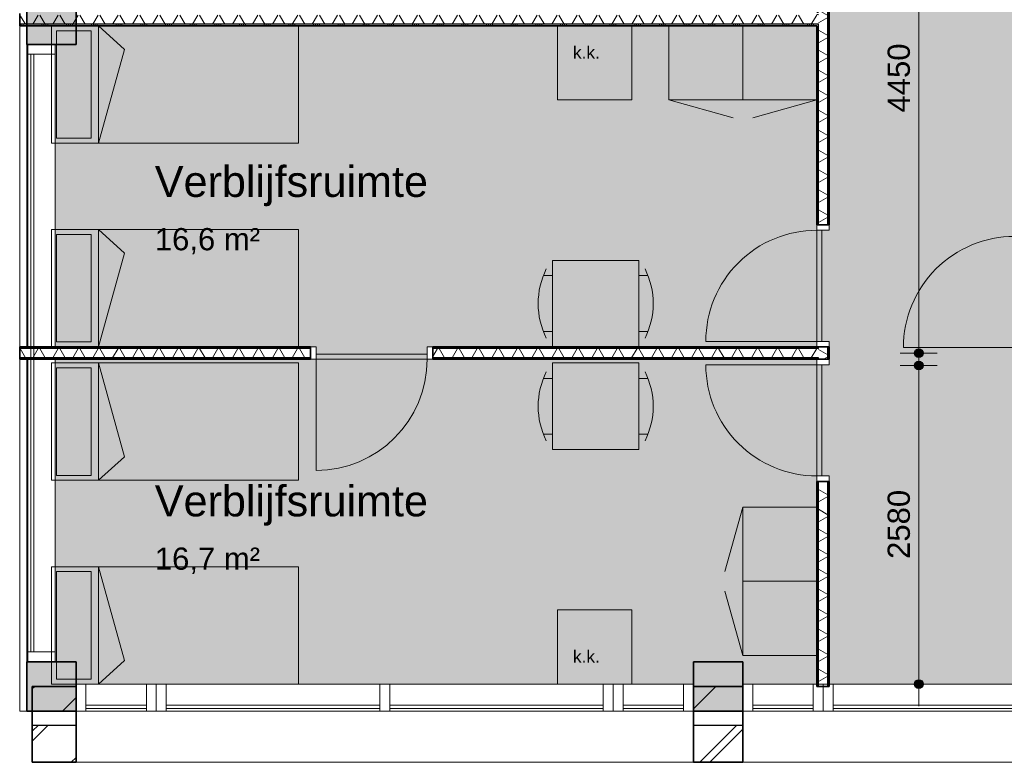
# Model space of a CAD drawing. Header units: millimetres. Extents: x 71235 to 117628, y -12665 to 42937.
# Tile 3 of 49: x 77791 to 85765, y 3052 to 9066. Entities that reach past the tile are written whole.
import ezdxf

# ---------------------------------------------------------------- set-up
doc = ezdxf.new("R2010")
doc.units = ezdxf.units.MM
doc.linetypes.add('Hidden', pattern=[4, 2, -2])
for name, color, linetype, lineweight in [('A-ANNO-DIMS', 211, 'Continuous', 9), ('A-ANNO-DIMS-100', 211, 'Continuous', 9), ('A-AREA-IDEN', 2, 'Continuous', 13), ('A-AREA-PATT', 32, 'Continuous', 9), ('A-DETL', 90, 'Continuous', 13), ('A-DOOR', 31, 'Continuous', 18), ('A-DOOR-FRAM', 31, 'Continuous', 13), ('A-FLOR', 192, 'Continuous', 18), ('A-GLAZ-CURT', 52, 'Continuous', 13), ('A-GLAZ-CWMG', 51, 'Continuous', 13), ('A-WALL', 113, 'Continuous', 18), ('A-WALL-PATT', 111, 'Continuous', 35), ('G-ANNO-TEXT', 231, 'Continuous', 9), ('I-WALL', 2, 'Continuous', 18), ('S-COLS', 52, 'Continuous', 18)]:
    doc.layers.add(name, color=color, linetype=linetype, lineweight=lineweight)
doc.styles.add('Arial', font='arial.ttf', dxfattribs={"height": 180})
doc.styles.add('Arial_1', font='arial.ttf', dxfattribs={"height": 250})
doc.styles.add('Arial_3', font='arial.ttf', dxfattribs={"height": 100})
doc.dimstyles.new('1_8mm', dxfattribs={"dimscale": 304.8, "dimtxt": 183.646692, "dimasz": 0.918635, "dimexe": 0.492126, "dimexo": 0.0625, "dimgap": 0.059055, "dimtad": 1, "dimdec": 0, "dimrnd": 5, "dimzin": 0, "dimdsep": 46, "dimtxsty": 'Arial', "dimblk1": 'DOTSMALL', "dimblk2": 'DOTSMALL', "dimsah": 1, "dimcen": 0.09, "dimdle": 0.590551, "dimazin": 0, "dimtfac": 1, "dimtdec": 4, "dimtix": 1, "dimtmove": 0, "dimatfit": 3, "dimfxl": 0.492126, "dimfxlon": 1, "dimtvp": 1, "dimtolj": 1, "dimtzin": 0, "dimlwd": 13, "dimlwe": 13, "dimarcsym": 2})
pattern_1 = [(180, (84347.65, 9091.15), (-7e-13, -200), []), (180, (84347.65, 9107.15), (-7e-13, -200), []), (180, (84347.65, 9123.15), (-7e-13, -200), []), (180, (84347.65, 9139.15), (-7e-13, -200), [])]
pattern_2 = [(270, (81019.38, 6415.64), (200, 7e-13), []), (270, (81003.38, 6415.64), (200, 7e-13), []), (270, (80987.38, 6415.64), (200, 7e-13), []), (270, (80971.38, 6415.64), (200, 7e-13), [])]

# ---------------------------------------------------------------- blocks, each defined once
blk = doc.blocks.new('System Panel - glas_offset-35-7622191-plot_00')
at = {"layer": 'A-GLAZ-CURT'}
for p, q in [((2419.9, -22.5), (-2419.9, -22.5)), ((-2419.9, -22.5), (-2419.9, -47.5)), ((-2419.9, -47.5), (2419.9, -47.5)), ((2419.9, -47.5), (2419.9, -22.5))]:
    blk.add_line(p, q, dxfattribs=at)
blk = doc.blocks.new('Rectangular Mullion - 80x220-7622190-plot_00')
at = {"layer": 'A-GLAZ-CWMG'}
for p, q in [((77857.6, 8785.4), (77857.6, 6415.6)), ((78077.6, 8785.4), (78077.6, 6415.6)), ((77857.6, 6315.6), (77857.6, 3945.5)), ((78077.6, 6315.6), (78077.6, 3945.5))]:
    blk.add_line(p, q, dxfattribs=at)
blk = doc.blocks.new('Rectangular Mullion - 80x220-7377676-plot_00')
at = {"layer": 'A-GLAZ-CWMG'}
for p, q in [((-80, 220), (0, 220)), ((-80, 0), (-80, 220)), ((0, 220), (0, 0)), ((0, 0), (-80, 0))]:
    blk.add_line(p, q, dxfattribs=at)
blk = doc.blocks.new('Rectangular Mullion - 80x220-7377677-plot_00')
at = {"layer": 'A-GLAZ-CWMG'}
for p, q in [((0, 220), (-80, 220)), ((-80, 220), (-80, 0)), ((0, 0), (0, 220)), ((-80, 0), (0, 0))]:
    blk.add_line(p, q, dxfattribs=at)
blk = doc.blocks.new('System Panel - glas_offset-35-7501420-plot_00')
at = {"layer": 'A-GLAZ-CURT'}
for p, q in [((865, 47.5), (-865, 47.5)), ((-865, 47.5), (-865, 22.5)), ((-865, 22.5), (865, 22.5)), ((865, 22.5), (865, 47.5))]:
    blk.add_line(p, q, dxfattribs=at)
blk = doc.blocks.new('Rectangular Mullion - 80x220-V3-plot_00')
at = {"layer": 'A-GLAZ-CWMG'}
for p, q in [((113187.8, 36265.8), (114917.8, 36265.8)), ((113187.8, 36045.8), (114917.8, 36045.8))]:
    blk.add_line(p, q, dxfattribs=at)
blk = doc.blocks.new('Rectangular Mullion - 80x220-7501421-plot_00')
at = {"layer": 'A-GLAZ-CWMG'}
for p, q in [((-80, 0), (0, 0)), ((-80, -220), (-80, 0)), ((0, 0), (0, -220)), ((0, -220), (-80, -220))]:
    blk.add_line(p, q, dxfattribs=at)
blk = doc.blocks.new('Rectangular Mullion - 80x220-7501422-plot_00')
at = {"layer": 'A-GLAZ-CWMG'}
for p, q in [((0, 0), (-80, 0)), ((-80, 0), (-80, -220)), ((0, -220), (0, 0)), ((-80, -220), (0, -220))]:
    blk.add_line(p, q, dxfattribs=at)
blk = doc.blocks.new('Rectangular Mullion - 80x220-V4-plot_00')
at = {"layer": 'A-GLAZ-CWMG'}
for p, q in [((111377.8, 36265.8), (113107.8, 36265.8)), ((111377.8, 36045.8), (113107.8, 36045.8))]:
    blk.add_line(p, q, dxfattribs=at)
blk = doc.blocks.new('Rectangular Mullion - 80x220-7501417-plot_00')
at = {"layer": 'A-GLAZ-CWMG'}
for p, q in [((-40, 0), (40, 0)), ((-40, -220), (-40, 0)), ((40, 0), (40, -220)), ((40, -220), (-40, -220))]:
    blk.add_line(p, q, dxfattribs=at)
blk = doc.blocks.new('System Panel - glas_offset-35-7501423-plot_00')
at = {"layer": 'A-GLAZ-CURT'}
for p, q in [((245, 47.5), (-245, 47.5)), ((-245, 47.5), (-245, 22.5)), ((-245, 22.5), (245, 22.5)), ((245, 22.5), (245, 47.5))]:
    blk.add_line(p, q, dxfattribs=at)
blk = doc.blocks.new('Rectangular Mullion - 80x220-7501419-plot_00')
at = {"layer": 'A-GLAZ-CWMG'}
for p, q in [((105327.8, 36265.8), (105817.8, 36265.8)), ((105327.8, 36045.8), (105817.8, 36045.8))]:
    blk.add_line(p, q, dxfattribs=at)
blk = doc.blocks.new('Rectangular Mullion - 80x220-7501424-plot_00')
at = {"layer": 'A-GLAZ-CWMG'}
for p, q in [((-80, 0), (0, 0)), ((-80, -220), (-80, 0)), ((0, 0), (0, -220)), ((0, -220), (-80, -220))]:
    blk.add_line(p, q, dxfattribs=at)
blk = doc.blocks.new('Rectangular Mullion - 80x220-7501425-plot_00')
at = {"layer": 'A-GLAZ-CWMG'}
for p, q in [((0, 0), (-80, 0)), ((-80, 0), (-80, -220)), ((0, -220), (0, 0)), ((-80, -220), (0, -220))]:
    blk.add_line(p, q, dxfattribs=at)
blk = doc.blocks.new('300_28_ISR_kolom_vierkant_beton - 400x400-7529371-plot_00')
at = {"layer": 'S-COLS'}
blk.add_hatch(color=256, dxfattribs=at).paths.add_polyline_path([(200, -200), (200, 200), (-200, 200), (-200, -200)])
at = {"layer": 'S-COLS', "lineweight": 35}
for p, q in [((200, 200), (-200, 200)), ((-200, 200), (-200, -200)), ((200, -200), (200, 200)), ((-200, -200), (200, -200))]:
    blk.add_line(p, q, dxfattribs=at)
blk = doc.blocks.new('200_32_ISR_deur_binnen - dagmaat 0900x2300-7594412-plot_00')
at = {"layer": 'A-DOOR', "lineweight": 13}
blk.add_hatch(color=256, dxfattribs=at).paths.add_polyline_path([(450, 10), (450, 50), (-450, 50), (-450, 10), (-299.4, 10)])
for p, q in [((-450, 50), (-450, 950)), ((-450, 50), (450, 50)), ((-450, 50), (-450, 10)), ((450, 50), (-450, 50)), ((-450, 10), (450, 10)), ((450, 10), (450, 50))]:
    blk.add_line(p, q, dxfattribs=at)
at = {"layer": 'A-DOOR', "linetype": 'Hidden', "lineweight": 13}
blk.add_line((-450, 10), (450, 10), dxfattribs=at)
at = {"layer": 'A-DOOR', "lineweight": 13}
blk.add_arc((-450, 50), 900, 360, 90, dxfattribs=at)
at = {"layer": 'A-DOOR-FRAM'}
for p, q in [((-450, 50), (-495, 50)), ((-450, -50), (-450, 50)), ((495, 50), (450, 50)), ((450, 50), (450, -50)), ((-495, -50), (-450, -50)), ((450, -50), (495, -50))]:
    blk.add_line(p, q, dxfattribs=at)
blk = doc.blocks.new('200_32_ISR_deur_binnen - dagmaat 0900x2300-7594411-plot_00')
at = {"layer": 'A-DOOR', "lineweight": 13}
blk.add_hatch(color=256, dxfattribs=at).paths.add_polyline_path([(-450, -50), (450, -50), (450, -10), (-450, -10)])
at = {"layer": 'A-DOOR', "linetype": 'Hidden', "lineweight": 13}
blk.add_line((-450, -10), (450, -10), dxfattribs=at)
at = {"layer": 'A-DOOR', "lineweight": 13}
for p, q in [((-450, -10), (450, -10)), ((-450, -50), (-450, -10)), ((-450, -50), (-450, -950)), ((-450, -50), (450, -50)), ((450, -50), (-450, -50)), ((450, -10), (450, -50))]:
    blk.add_line(p, q, dxfattribs=at)
blk.add_arc((-450, -50), 900, 270, 0, dxfattribs=at)
at = {"layer": 'A-DOOR-FRAM'}
for p, q in [((-495, 50), (-450, 50)), ((-450, 50), (-450, -50)), ((450, -50), (450, 50)), ((450, 50), (495, 50)), ((-450, -50), (-495, -50)), ((495, -50), (450, -50))]:
    blk.add_line(p, q, dxfattribs=at)
blk = doc.blocks.new('DIMBLOCK29-plot_00')
at = {"layer": 'A-ANNO-DIMS-100', "lineweight": 25}
h = blk.add_hatch(color=256, dxfattribs=at)
edge = h.paths.add_edge_path()
edge.add_arc((85071.7, 6265.6), 35, 0, 360)
h = blk.add_hatch(color=256, dxfattribs=at)
edge = h.paths.add_edge_path()
edge.add_arc((85071.7, 3685.6), 35, 0, 360)
at = {"layer": 'A-ANNO-DIMS-100', "lineweight": 13}
for p, q in [((85071.7, 6445.6), (85071.7, 3505.6)), ((85071.7, 6265.6), (84921.7, 6265.6)), ((85071.7, 6265.6), (85221.7, 6265.6)), ((85071.7, 3685.6), (84921.7, 3685.6)), ((85071.7, 3685.6), (85221.7, 3685.6))]:
    blk.add_line(p, q, dxfattribs=at)
at = {"layer": 'A-ANNO-DIMS-100', "lineweight": 25}
for centre in [(85071.7, 6265.6), (85071.7, 3685.6)]:
    blk.add_circle(centre, 35, dxfattribs=at)
at = {"layer": 'A-ANNO-DIMS-100', "color": 0, "lineweight": 13, "insert": (84820.1, 4698.7), "char_height": 180, "width": 664.518, "attachment_point": 1, "rotation": 90, "line_spacing_factor": 0.941778, "style": 'Arial'}
blk.add_mtext('2580', dxfattribs=at)
blk = doc.blocks.new('_DotSmall')
at = {"color": 0, "linetype": 'ByBlock', "const_width": 0.5}
blk.add_lwpolyline([(-0.0625, 0, 1), (0.0625, 0, 1)], format="xyb", close=True, dxfattribs=at)
blk = doc.blocks.new('DIMBLOCK30-plot_00')
at = {"layer": 'A-ANNO-DIMS-100', "lineweight": 25}
h = blk.add_hatch(color=256, dxfattribs=at)
edge = h.paths.add_edge_path()
edge.add_arc((85071.7, 10815.5), 35, 0, 360)
h = blk.add_hatch(color=256, dxfattribs=at)
edge = h.paths.add_edge_path()
edge.add_arc((85071.7, 6365.6), 35, 0, 360)
at = {"layer": 'A-ANNO-DIMS-100', "lineweight": 13}
for p, q in [((85071.7, 10995.5), (85071.7, 6185.6)), ((85071.7, 10815.5), (84921.7, 10815.5)), ((85071.7, 10815.5), (85221.7, 10815.5)), ((85071.7, 6365.6), (84921.7, 6365.6)), ((85071.7, 6365.6), (85221.7, 6365.6))]:
    blk.add_line(p, q, dxfattribs=at)
at = {"layer": 'A-ANNO-DIMS-100', "lineweight": 25}
for centre in [(85071.7, 10815.5), (85071.7, 6365.6)]:
    blk.add_circle(centre, 35, dxfattribs=at)
at = {"layer": 'A-ANNO-DIMS-100', "color": 0, "lineweight": 13, "insert": (84820.1, 8313.7), "char_height": 180, "width": 664.518, "attachment_point": 1, "rotation": 90, "line_spacing_factor": 0.941778, "style": 'Arial'}
blk.add_mtext('4450', dxfattribs=at)

msp = doc.modelspace()

# ---------------------------------------------------------------- hatches: boundary and pattern name
at = {"layer": 'A-AREA-PATT'}
h = msp.add_hatch(color=9, dxfattribs=at)
h.paths.add_polyline_path([(99627.7, 3359.1), (99646.7, 3359.1), (99646.7, 3465.5), (99627.7, 3465.5)])
h.paths.add_polyline_path([(104847.8, 3666.6), (104847.8, 3666.6), (104847.8, 3865.5), (104996.7, 3865.5), (104996.7, 3909), (105046.7, 3909), (105046.7, 4809), (104996.7, 4809), (104996.7, 8309), (105046.7, 8309), (105046.7, 9209), (104996.7, 9209), (104996.7, 9365.5), (107826.5, 9365.5), (107826.5, 9673), (110286.7, 9673), (110286.7, 13851.4), (109517.4, 13851.4), (109517.4, 14466.4), (109547.8, 14466.4), (109547.8, 16170.6), (109597.8, 16170.6), (109597.8, 17070.6), (109547.8, 17070.6), (109547.8, 17260.6), (109597.8, 17260.6), (109597.8, 18160.6), (109547.8, 18160.6), (109547.8, 21570.6), (109597.8, 21570.6), (109597.8, 22470.6), (109547.8, 22470.6), (109547.8, 22660.6), (109597.8, 22660.6), (109597.8, 23560.6), (109547.8, 23560.6), (109547.8, 26970.7), (109597.8, 26970.7), (109597.8, 27870.7), (109547.8, 27870.7), (109547.8, 28060.7), (109597.8, 28060.7), (109597.8, 28960.7), (109547.8, 28960.7), (109547.8, 32370.7), (109597.8, 32370.7), (109597.8, 33270.7), (109547.8, 33270.7), (109547.8, 33515.7), (109597.8, 33515.7), (109597.8, 34415.7), (109547.8, 34415.7), (109547.8, 36045.8), (107797.8, 36045.8), (107797.8, 30115.8), (106042.8, 30115.8), (106042.8, 30165.8), (105142.8, 30165.8), (105142.8, 30115.8), (104952.8, 30115.8), (104952.8, 30165.8), (104052.8, 30165.8), (104052.8, 30115.8), (100642.7, 30115.8), (100642.7, 30165.8), (99742.7, 30165.8), (99742.7, 30115.8), (99552.7, 30115.8), (99552.7, 30165.8), (98652.7, 30165.8), (98652.7, 30115.8), (95242.7, 30115.8), (95242.7, 30165.8), (94342.7, 30165.8), (94342.7, 30115.8), (94097.7, 30115.8), (94097.7, 30165.8), (93197.7, 30165.8), (93197.7, 30115.8), (92397.7, 30115.8), (92397.7, 30165.8), (91497.7, 30165.8), (91497.7, 30115.8), (90697.7, 30115.8), (90697.7, 30165.8), (89797.7, 30165.8), (89797.7, 30115.8), (88997.7, 30115.8), (88997.7, 30165.8), (88097.7, 30165.8), (88097.7, 30115.8), (87397.7, 30115.8), (87397.7, 33315.2), (87197.4, 33315.2), (87197.4, 33365.2), (86297.4, 33365.2), (86297.4, 33315.2), (85997.4, 33315.2), (85997.4, 33365.2), (85097.4, 33365.2), (85097.4, 33315.2), (81658.1, 33315.2), (81567.7, 33224.7), (81532.3, 33260.1), (80895.9, 32623.7), (80931.3, 32588.3), (80797.4, 32454.5), (80797.4, 26311.5), (80747.4, 26311.5), (80747.4, 25411.5), (80797.4, 25411.5), (80797.4, 25111.5), (80747.4, 25111.5), (80747.4, 24211.5), (80797.4, 24211.5), (80797.4, 22565.2), (86147.4, 22565.2), (86147.4, 22365.2), (85862.4, 22332.9), (85862.4, 20165.2), (86447.4, 20165.2), (86447.4, 19565.2), (85862.4, 19565.2), (85862.4, 19165.3), (80017.9, 19165.3), (80017.9, 15555.3), (82370.3, 15555.3), (82370.3, 14515.7), (84347.7, 14515.7), (84347.7, 12760.7), (84297.7, 12760.7), (84297.7, 11860.7), (84347.7, 11860.7), (84347.7, 11670.7), (84297.7, 11670.7), (84297.7, 10770.7), (84347.7, 10770.7), (84347.7, 7360.6), (84297.7, 7360.6), (84297.7, 6460.6), (84347.7, 6460.6), (84347.7, 6270.6), (84297.7, 6270.6), (84297.7, 5370.6), (84347.7, 5370.6), (84347.7, 3685.6), (86107.7, 3685.6), (86107.7, 5445.6), (86157.7, 5445.6), (86157.7, 6220.6), (86107.7, 6220.6), (86107.7, 6265.6), (85847.4, 6265.6), (85847.4, 14015.7), (94347.7, 14015.7), (94347.7, 12810.7), (94297.7, 12810.7), (94297.7, 11910.7), (94347.7, 11910.7), (94347.7, 10065.7), (96777.8, 10065.7), (96777.8, 10665.7), (96827.8, 10665.7), (96827.8, 11565.7), (96777.8, 11565.7), (96777.8, 14015.7), (100677.8, 14015.7), (100677.8, 6265.6), (99847.7, 6265.6), (99847.7, 3666.6), (99953.6, 3666.6), (99953.6, 3685.6), (104847.8, 3685.6)])
h.paths.add_polyline_path([(99807.7, 4165.6), (99807.7, 5965.6), (99797.7, 5965.6), (99797.7, 4165.6)])
h.paths.add_polyline_path([(85897.4, 6410.6), (85897.4, 7310.6), (85887.4, 7310.6), (85887.4, 6410.6)])
h.paths.add_polyline_path([(95192.7, 9965.7), (95992.7, 9965.7), (95992.7, 10025.7), (94392.7, 10025.7), (94392.7, 9965.7)])
h.paths.add_polyline_path([(102647.6, 11465.4), (102047.6, 11465.4), (102047.6, 12065.4), (102647.6, 12065.4)])
h.paths.add_polyline_path([(99177.8, 13965.7), (99177.8, 13975.7), (98277.8, 13975.7), (98277.8, 13965.7)])
h.paths.add_polyline_path([(86947.4, 13965.7), (86947.4, 13975.7), (86047.4, 13975.7), (86047.4, 13965.7), (86447.4, 13965.7)])
h.paths.add_polyline_path([(105304.2, 15865.8), (105089.8, 15865.8), (105089.8, 15915.8), (104189.8, 15915.8), (104189.8, 15865.8), (101379.8, 15865.8), (101379.8, 15915.8), (100479.8, 15915.8), (100479.8, 15865.8), (100089.8, 15865.8), (100089.8, 15915.8), (99189.8, 15915.8), (99189.8, 15865.8), (96379.8, 15865.8), (96379.8, 15915.8), (95479.8, 15915.8), (95479.8, 15865.8), (94644.8, 15865.8), (94644.8, 15915.8), (93869.8, 15915.8), (93869.8, 15865.8), (93079.8, 15865.8), (93079.8, 15915.8), (92304.8, 15915.8), (92304.8, 15865.8), (91514.8, 15865.8), (91514.8, 15915.8), (90739.8, 15915.8), (90739.8, 15865.8), (90439.8, 15865.8), (90439.8, 15915.8), (89664.8, 15915.8), (89664.8, 15865.8), (87639.8, 15865.8), (87639.8, 23365.8), (87839.8, 23365.8), (87839.8, 23315.8), (88614.8, 23315.8), (88614.8, 23365.8), (90739.8, 23365.8), (90739.8, 23315.8), (91514.8, 23315.8), (91514.8, 23365.8), (92304.8, 23365.8), (92304.8, 23315.8), (93079.8, 23315.8), (93079.8, 23365.8), (93869.8, 23365.8), (93869.8, 23315.8), (94644.8, 23315.8), (94644.8, 23365.8), (95479.8, 23365.8), (95479.8, 23315.8), (96379.8, 23315.8), (96379.8, 23365.8), (99189.8, 23365.8), (99189.8, 23315.8), (100089.8, 23315.8), (100089.8, 23365.8), (100479.8, 23365.8), (100479.8, 23315.8), (101379.8, 23315.8), (101379.8, 23365.8), (104189.8, 23365.8), (104189.8, 23315.8), (105089.8, 23315.8), (105089.8, 23365.8), (105334.8, 23365.8), (105334.8, 15865.8), (105322.3, 15865.8)])
h.paths.add_polyline_path([(83755, 19205.3), (83755, 19215.3), (82855, 19215.3), (82855, 19205.3), (83047.5, 19205.3)])
h.paths.add_polyline_path([(85812.4, 21145.2), (85822.4, 21145.2), (85822.4, 21920.2), (85812.4, 21920.2), (85812.4, 21256.4)])
h.paths.add_polyline_path([(86447.4, 24961.5), (85847.4, 24961.5), (85847.4, 25561.5), (85948.2, 25561.5), (85948.2, 28065.8), (88547.4, 28065.8), (88547.4, 28265.6), (89147.4, 28265.6), (89147.7, 28065.8), (105497.8, 28065.8), (105497.8, 25165.7), (86447.4, 25165.7)])
h.paths.add_polyline_path([(100647.7, 25205.7), (101547.7, 25205.7), (101547.7, 25265.7), (100647.7, 25265.7)])
h.paths.add_polyline_path([(99698.6, 25205.7), (99785.4, 25205.7), (99785.4, 25265.7), (99010.4, 25265.7), (99010.4, 25205.7)])
h.paths.add_polyline_path([(95614.2, 25205.7), (95935.2, 25205.7), (95935.2, 25265.7), (95160.2, 25265.7), (95160.2, 25205.7), (95284.8, 25205.7)])
h.paths.add_polyline_path([(101547.7, 27965.8), (101547.7, 28025.8), (100647.7, 28025.8), (100647.7, 27965.8)])
h.paths.add_polyline_path([(93572.1, 28015.8), (93747.2, 28015.8), (93747.2, 28025.8), (92847.2, 28025.8), (92847.2, 28015.8)])
h.paths.add_polyline_path([(90097.3, 28015.8), (90097.3, 28025.8), (89197.3, 28025.8), (89197.3, 28015.8), (89487.7, 28015.8)])
h.paths.add_polyline_path([(87048.2, 28015.8), (87048.2, 28025.8), (86148.2, 28025.8), (86148.2, 28015.8), (86447.4, 28015.8)])
h = msp.add_hatch(color=9, dxfattribs=at)
h.paths.add_polyline_path([(81091.1, 6365.6), (81091.1, 6415.6), (84247.7, 6415.6), (84247.7, 9015.7), (78247.6, 9015.7), (78247.6, 8865.4), (78077.6, 8865.4), (78077.6, 6415.6), (80191.1, 6415.6), (80191.1, 6365.6)])
h.paths.add_polyline_path([(84287.7, 6460.6), (84297.7, 6460.6), (84297.7, 7360.6), (84287.7, 7360.6)])
h = msp.add_hatch(color=9, dxfattribs=at)
h.paths.add_polyline_path([(83167.6, 3685.6), (83247.7, 3685.6), (83247.7, 3865.5), (83647.7, 3865.5), (83647.7, 3685.6), (84247.7, 3685.6), (84247.7, 6315.6), (78077.6, 6315.6), (78077.6, 3865.5), (78247.6, 3865.5), (78247.6, 3685.6), (82677.6, 3685.6)])
h.paths.add_polyline_path([(84297.7, 5370.6), (84297.7, 6270.6), (84287.7, 6270.6), (84287.7, 5370.6)])
h.paths.add_polyline_path([(81091.1, 6355.6), (81091.1, 6365.6), (80191.1, 6365.6), (80191.1, 6355.6)])
at = {"layer": 'A-WALL-PATT', "lineweight": 9}
h = msp.add_hatch(dxfattribs=at)
h.set_pattern_fill('FP_30', color=256, angle=90, style=0, pattern_type=2)
h.set_pattern_definition(pattern_1)
h.paths.add_polyline_path([(84347.7, 3666.6), (84347.7, 5325.6), (84335.2, 5325.6), (84335.2, 3666.6)])
h.paths.add_polyline_path([(84347.7, 6315.6), (84347.7, 6415.6), (84335.2, 6415.6), (84335.2, 6315.6)])
h.paths.add_polyline_path([(84347.7, 7405.6), (84347.7, 10725.7), (84335.2, 10725.7), (84335.2, 7405.6)])
h.paths.add_polyline_path([(84347.7, 11715.7), (84347.7, 11815.7), (84335.2, 11815.7), (84335.2, 11715.7)])
h.paths.add_polyline_path([(84335.2, 12805.7), (84347.7, 12805.7), (84347.7, 14515.7), (84335.2, 14515.7), (84335.2, 14029.1)])
h = msp.add_hatch(dxfattribs=at)
h.set_pattern_fill('FP_31', color=256, angle=60, style=0, pattern_type=2)
h.set_pattern_definition([(150, (84347.65, 9091.15), (-70, -121.2436), []), (210, (84347.65, 9091.15), (70, -121.2436), [])])
h.paths.add_polyline_path([(84335.2, 3666.6), (84335.2, 5325.6), (84260.2, 5325.6), (84260.2, 3666.6)])
h.paths.add_polyline_path([(84335.2, 6315.6), (84335.2, 6415.6), (84260.2, 6415.6), (84260.2, 6315.6)])
h.paths.add_polyline_path([(84260.2, 7405.6), (84335.2, 7405.6), (84335.2, 10725.7), (84260.2, 10725.7), (84260.2, 8247.2)])
h.paths.add_polyline_path([(84260.2, 11715.7), (84335.2, 11715.7), (84335.2, 11815.7), (84260.2, 11815.7), (84260.2, 11728.2)])
h.paths.add_polyline_path([(84335.2, 12805.7), (84335.2, 14503.2), (84260.2, 14503.2), (84260.2, 12805.7)])
h = msp.add_hatch(dxfattribs=at)
h.set_pattern_fill('FP_30', color=256, angle=90, style=0, pattern_type=2)
h.set_pattern_definition(pattern_1)
h.paths.add_polyline_path([(84260.2, 3666.6), (84260.2, 5325.6), (84247.7, 5325.6), (84247.7, 3666.6)])
h.paths.add_polyline_path([(84247.7, 6315.6), (84260.2, 6315.6), (84260.2, 6328.1), (84247.7, 6328.1)])
h.paths.add_polyline_path([(84247.7, 6403.1), (84260.2, 6403.1), (84260.2, 6415.6), (84247.7, 6415.6)])
h.paths.add_polyline_path([(84260.2, 7405.6), (84260.2, 9028.2), (84247.7, 9028.2), (84247.7, 7405.6)])
h.paths.add_polyline_path([(84260.2, 9103.2), (84260.2, 10725.7), (84247.7, 10725.7), (84247.7, 9103.2)])
h.paths.add_polyline_path([(84247.7, 11715.7), (84260.2, 11715.7), (84260.2, 11728.2), (84247.7, 11728.2)])
h.paths.add_polyline_path([(84247.7, 11803.2), (84260.2, 11803.2), (84260.2, 11815.7), (84247.7, 11815.7)])
h.paths.add_polyline_path([(84260.2, 12805.7), (84260.2, 14428.2), (84247.7, 14428.2), (84247.7, 12805.7)])
h = msp.add_hatch(dxfattribs=at)
h.set_pattern_fill('FP_37', color=256, angle=-300, style=0, pattern_type=2)
h.set_pattern_definition([(240, (81019.38, 9115.66), (121.2436, -70), []), (300, (81019.38, 9115.66), (121.2436, 70), [])])
h.paths.add_polyline_path([(84247.7, 9028.2), (84260.2, 9028.2), (84260.2, 9103.2), (77791.1, 9103.2), (77791.1, 9028.2), (81319, 9028.2)])
h = msp.add_hatch(dxfattribs=at)
h.set_pattern_fill('FP_36', color=256, angle=-270, style=0, pattern_type=2)
h.set_pattern_definition([(270, (81019.38, 9115.66), (200, 7e-13), []), (270, (81003.38, 9115.66), (200, 7e-13), []), (270, (80987.38, 9115.66), (200, 7e-13), []), (270, (80971.38, 9115.66), (200, 7e-13), [])])
h.paths.add_polyline_path([(84247.7, 9015.7), (84247.7, 9028.2), (77791.1, 9028.2), (77791.1, 9015.7), (81319, 9015.7)])
h = msp.add_hatch(dxfattribs=at)
h.set_pattern_fill('FP_38', color=256, angle=-270, style=0, pattern_type=2)
h.set_pattern_definition(pattern_2)
h.paths.add_polyline_path([(84247.7, 6403.1), (84247.7, 6415.6), (81136.1, 6415.6), (81136.1, 6403.1), (81319, 6403.1)])
h.paths.add_polyline_path([(77791.1, 6403.1), (80146.1, 6403.1), (80146.1, 6415.6), (77791.1, 6415.6)])
h = msp.add_hatch(dxfattribs=at)
h.set_pattern_fill('FP_39', color=256, angle=-300, style=0, pattern_type=2)
h.set_pattern_definition([(240, (81019.38, 6415.64), (121.2436, -70), []), (300, (81019.38, 6415.64), (121.2436, 70), [])])
h.paths.add_polyline_path([(84260.2, 6328.1), (84260.2, 6403.1), (81136.1, 6403.1), (81136.1, 6328.1), (84247.7, 6328.1)])
h.paths.add_polyline_path([(80146.1, 6328.1), (80146.1, 6403.1), (77791.1, 6403.1), (77791.1, 6328.1)])
h = msp.add_hatch(dxfattribs=at)
h.set_pattern_fill('FP_38', color=256, angle=-270, style=0, pattern_type=2)
h.set_pattern_definition(pattern_2)
h.paths.add_polyline_path([(84247.7, 6315.6), (84247.7, 6328.1), (81136.1, 6328.1), (81136.1, 6315.6), (81319, 6315.6)])
h.paths.add_polyline_path([(80146.1, 6315.6), (80146.1, 6328.1), (77791.1, 6328.1), (77791.1, 6315.6)])
h = msp.add_hatch(dxfattribs=at)
h.set_pattern_fill('FP_3', color=256, angle=45, style=0, pattern_type=2)
h.set_pattern_definition([(45, (0, 0), (-212.132, 212.132), [])])
h.paths.add_polyline_path([(94248.7, 3466.6), (94248.7, 3666.6), (93940.8, 3666.6), (93940.8, 3466.6), (94048.7, 3466.6)])
h.paths.add_polyline_path([(89047.7, 3466.6), (89047.7, 3666.6), (88647.7, 3666.6), (88647.7, 3466.6)])
h.paths.add_polyline_path([(83647.7, 3466.6), (83647.7, 3666.6), (83247.6, 3666.6), (83247.6, 3466.6)])
h.paths.add_polyline_path([(78247.6, 3466.6), (78247.6, 3666.6), (77893.3, 3666.6), (77893.3, 3466.6)])
h = msp.add_hatch(dxfattribs=at)
h.set_pattern_fill('FP_1', color=256, style=0, pattern_type=2)
h.set_pattern_definition([(45, (0, 0), (-282.8427, 282.8427), []), (45, (0, 80), (-282.8427, 282.8427), [])])
h.paths.add_polyline_path([(89047.7, 3051.6), (89047.7, 3351.6), (88647.7, 3351.6), (88647.7, 3051.6)])
h.paths.add_polyline_path([(83647.7, 3051.6), (83647.7, 3351.6), (83247.6, 3351.6), (83247.6, 3051.6)])
h.paths.add_polyline_path([(77893.3, 3051.6), (78247.6, 3051.6), (78247.6, 3351.6), (77893.3, 3351.6)])

# ---------------------------------------------------------------- linework, layer by layer
at = {"layer": 'A-DETL', "lineweight": 9}
for p, q in [((78048.6, 9015.7), (80048.6, 9015.7)), ((78048.6, 9015.7), (78048.6, 8065.7)), ((78428.6, 8065.7), (78428.6, 9015.7)), ((78428.6, 9015.7), (78640.4, 8825)), ((80048.6, 9015.7), (80048.6, 8065.7)), ((78088.6, 8975.7), (78088.6, 8105.7)), ((78368.6, 8975.7), (78088.6, 8975.7)), ((78368.6, 8105.7), (78368.6, 8975.7)), ((78640.4, 8825), (78428.6, 8065.7)), ((80048.6, 8065.7), (78048.6, 8065.7)), ((78088.6, 8105.7), (78368.6, 8105.7)), ((78048.6, 7365.6), (80048.6, 7365.6)), ((78048.6, 7365.6), (78048.6, 6415.6)), ((78428.6, 6415.6), (78428.6, 7365.6)), ((78428.6, 7365.6), (78640.4, 7174.9)), ((80048.6, 7365.6), (80048.6, 6415.6)), ((78088.6, 7325.6), (78088.6, 6455.6)), ((78368.6, 7325.6), (78088.6, 7325.6)), ((78368.6, 6455.6), (78368.6, 7325.6)), ((78640.4, 7174.9), (78428.6, 6415.6)), ((80048.6, 6415.6), (78048.6, 6415.6)), ((78088.6, 6455.6), (78368.6, 6455.6)), ((80048.6, 6285.6), (78048.6, 6285.6)), ((78048.6, 5335.6), (78048.6, 6285.6)), ((78088.6, 5375.6), (78088.6, 6245.6)), ((78088.6, 6245.6), (78368.6, 6245.6)), ((78368.6, 6245.6), (78368.6, 5375.6)), ((78428.6, 6285.6), (78428.6, 5335.6)), ((78640.4, 5526.3), (78428.6, 6285.6)), ((80048.6, 5335.6), (80048.6, 6285.6)), ((78428.6, 5335.6), (78640.4, 5526.3)), ((78368.6, 5375.6), (78088.6, 5375.6)), ((78048.6, 5335.6), (80048.6, 5335.6)), ((80048.6, 4635.6), (78048.6, 4635.6)), ((78048.6, 3685.6), (78048.6, 4635.6)), ((78428.6, 4635.6), (78428.6, 3685.6)), ((78640.4, 3876.3), (78428.6, 4635.6)), ((80048.6, 3685.6), (80048.6, 4635.6)), ((78088.6, 3725.6), (78088.6, 4595.6)), ((78088.6, 4595.6), (78368.6, 4595.6)), ((78368.6, 4595.6), (78368.6, 3725.6)), ((78428.6, 3685.6), (78640.4, 3876.3)), ((78048.6, 3685.6), (80048.6, 3685.6)), ((78368.6, 3725.6), (78088.6, 3725.6))]:
    msp.add_line(p, q, dxfattribs=at)
at = {"layer": 'A-DETL'}
for p, q in [((82147.7, 8415.7), (82147.7, 9015.7)), ((82147.7, 9015.7), (82747.7, 9015.7)), ((82747.7, 9015.7), (82747.7, 8415.7)), ((83647.7, 9015.7), (83047.7, 9015.7)), ((83047.7, 9015.7), (83047.7, 8415.7)), ((84247.7, 9015.7), (83647.7, 9015.7)), ((83647.7, 9015.7), (83647.7, 8415.7)), ((84247.7, 9015.7), (84247.7, 8415.7)), ((82747.7, 8415.7), (82147.7, 8415.7)), ((83047.7, 8415.7), (83647.7, 8415.7)), ((83047.7, 8415.7), (83567.8, 8270.6)), ((83647.7, 8415.7), (84247.7, 8415.7)), ((84247.7, 8415.7), (83727.5, 8270.6)), ((82805.6, 7115.6), (82105.6, 7115.6)), ((82105.6, 7115.6), (82105.6, 6415.6)), ((82805.6, 6415.6), (82805.6, 7115.6)), ((82032.3, 6992.9), (82105.6, 6992.9)), ((82879, 6992.9), (82805.6, 6992.9)), ((82032.3, 6540.5), (82105.6, 6540.5)), ((82879, 6540.5), (82805.6, 6540.5)), ((82105.6, 6415.6), (82805.6, 6415.6)), ((82105.6, 6285.6), (82805.6, 6285.6)), ((82105.6, 5585.6), (82105.6, 6285.6)), ((82805.6, 6285.6), (82805.6, 5585.6)), ((82032.3, 6160.8), (82105.6, 6160.8)), ((82879, 6160.8), (82805.6, 6160.8)), ((82032.3, 5708.3), (82105.6, 5708.3)), ((82879, 5708.3), (82805.6, 5708.3)), ((82805.6, 5585.6), (82105.6, 5585.6)), ((83647.7, 5117.6), (83502.6, 4597.5)), ((83647.7, 4517.6), (83647.7, 5117.6)), ((84247.7, 5117.6), (83647.7, 5117.6)), ((84247.7, 5117.6), (84247.7, 4517.6)), ((84247.7, 4517.6), (83647.7, 4517.6)), ((83647.7, 3917.6), (83647.7, 4517.6)), ((84247.7, 4517.6), (84247.7, 3917.6)), ((83647.7, 3917.6), (83502.6, 4437.8)), ((82747.7, 4285.6), (82147.7, 4285.6)), ((82147.7, 4285.6), (82147.7, 3685.6)), ((82747.7, 3685.6), (82747.7, 4285.6)), ((84247.7, 3917.6), (83647.7, 3917.6)), ((82147.7, 3685.6), (82747.7, 3685.6))]:
    msp.add_line(p, q, dxfattribs=at)
for centre, start, end in [((82615.5, 6766.7), 153.41048, 206.58952), ((82295.8, 6766.7), 333.41048, 26.58952), ((82615.5, 5934.6), 153.41048, 206.58952), ((82295.8, 5934.6), 333.41048, 26.58952)]:
    msp.add_arc(centre, 625.6, start, end, dxfattribs=at)
at = {"layer": 'A-FLOR'}
for p, q in [((77791.1, 9015.7), (77791.1, 6415.6)), ((77847.6, 8865.4), (77847.6, 6415.6)), ((77791.1, 6315.6), (77791.1, 3466.6)), ((77847.6, 6315.6), (77847.6, 3865.5)), ((77791.1, 3466.6), (77847.6, 3466.6))]:
    msp.add_line(p, q, dxfattribs=at)
at = {"layer": 'A-WALL', "lineweight": 25}
for p, q in [((84335.2, 7405.6), (84335.2, 10725.7)), ((84260.2, 9028.2), (77791.1, 9028.2)), ((84260.2, 7405.6), (84260.2, 9028.2)), ((80146.1, 6403.1), (77791.1, 6403.1)), ((84260.2, 6403.1), (81136.1, 6403.1)), ((84260.2, 6403.1), (84260.2, 6415.6)), ((84335.2, 6315.6), (84335.2, 6415.6)), ((80146.1, 6328.1), (77791.1, 6328.1)), ((84260.2, 6328.1), (81136.1, 6328.1)), ((84260.2, 6315.6), (84260.2, 6328.1)), ((84260.2, 3666.6), (84260.2, 5325.6)), ((84335.2, 3666.6), (84335.2, 5325.6)), ((77893.3, 3466.6), (78247.6, 3466.6)), ((83247.6, 3466.6), (83647.7, 3466.6)), ((77893.3, 3351.6), (78247.6, 3351.6)), ((83247.6, 3351.6), (83647.7, 3351.6))]:
    msp.add_line(p, q, dxfattribs=at)
at = {"layer": 'A-WALL', "lineweight": 35}
for p, q in [((78247.6, 3666.6), (77893.3, 3666.6)), ((77893.3, 3666.6), (77893.3, 3051.6)), ((78247.6, 3051.6), (78247.6, 3666.6)), ((83647.7, 3666.6), (83247.6, 3666.6)), ((83247.6, 3666.6), (83247.6, 3051.6)), ((83647.7, 3051.6), (83647.7, 3666.6)), ((77893.3, 3051.6), (78247.6, 3051.6)), ((83247.6, 3051.6), (83647.7, 3051.6))]:
    msp.add_line(p, q, dxfattribs=at)
at = {"layer": 'A-WALL'}
for p, q in [((83247.6, 3051.6), (78247.6, 3051.6)), ((88647.7, 3051.6), (83647.7, 3051.6))]:
    msp.add_line(p, q, dxfattribs=at)
at = {"layer": 'I-WALL', "lineweight": 35}
for p, q in [((84347.7, 7405.6), (84347.7, 10725.7)), ((77791.1, 9115.7), (77791.1, 9015.7)), ((77791.1, 9015.7), (84247.7, 9015.7)), ((84247.7, 9015.7), (84247.7, 7405.6)), ((84247.7, 7405.6), (84347.7, 7405.6)), ((80146.1, 6415.6), (77791.1, 6415.6)), ((77791.1, 6415.6), (77791.1, 6315.6)), ((80146.1, 6315.6), (80146.1, 6415.6)), ((84347.7, 6415.6), (81136.1, 6415.6)), ((81136.1, 6415.6), (81136.1, 6315.6)), ((84347.7, 6315.6), (84347.7, 6415.6)), ((77791.1, 6315.6), (80146.1, 6315.6)), ((81136.1, 6315.6), (84347.7, 6315.6)), ((84247.7, 5325.6), (84247.7, 3666.6)), ((84347.7, 5325.6), (84247.7, 5325.6)), ((84347.7, 3666.6), (84347.7, 5325.6)), ((84247.7, 3666.6), (84347.7, 3666.6))]:
    msp.add_line(p, q, dxfattribs=at)

# ---------------------------------------------------------------- block references
at = {"layer": 'A-DOOR-FRAM'}
for name, p, rotation in [('200_32_ISR_deur_binnen - dagmaat 0900x2300-7594412-plot_00', (84297.7, 6910.6), 90), ('200_32_ISR_deur_binnen - dagmaat 0900x2300-7594412-plot_00', (85897.4, 6860.6), 90), ('200_32_ISR_deur_binnen - dagmaat 0900x2300-7594411-plot_00', (84297.7, 5820.6), 270)]:
    msp.add_blockref(name, p, dxfattribs=dict(at, rotation=rotation))
msp.add_blockref('200_32_ISR_deur_binnen - dagmaat 0900x2300-7594411-plot_00', (80641.1, 6365.6), dxfattribs=at)
at = {"layer": 'A-GLAZ-CURT', "rotation": 89.9999999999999}
msp.add_blockref('System Panel - glas_offset-35-7622191-plot_00', (77857.6, 6365.4), dxfattribs=at)
at = {"layer": 'A-GLAZ-CURT'}
for name, p in [('System Panel - glas_offset-35-7501423-plot_00', (78572.6, 3465.6)), ('System Panel - glas_offset-35-7501420-plot_00', (79842.6, 3465.6)), ('System Panel - glas_offset-35-7501420-plot_00', (81652.6, 3465.6)), ('System Panel - glas_offset-35-7501423-plot_00', (82922.6, 3465.6)), ('System Panel - glas_offset-35-7501423-plot_00', (83972.7, 3465.6)), ('System Panel - glas_offset-35-7501420-plot_00', (85242.7, 3465.6))]:
    msp.add_blockref(name, p, dxfattribs=at)
at = {"layer": 'A-GLAZ-CWMG', "extrusion": (0, 0, -1)}
for name, p, rotation in [('Rectangular Mullion - 80x220-7377676-plot_00', (-77857.6, 8865.4), 90.00000000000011), ('Rectangular Mullion - 80x220-7501424-plot_00', (-78897.6, 3465.6), 180), ('Rectangular Mullion - 80x220-7501417-plot_00', (-80747.6, 3465.6), 180), ('Rectangular Mullion - 80x220-7501421-plot_00', (-82597.6, 3465.6), 180), ('Rectangular Mullion - 80x220-7501424-plot_00', (-83247.6, 3465.6), 180), ('Rectangular Mullion - 80x220-7501424-plot_00', (-84297.7, 3465.6), 180)]:
    msp.add_blockref(name, p, dxfattribs=dict(at, rotation=rotation))
at = {"layer": 'A-GLAZ-CWMG'}
msp.add_blockref('Rectangular Mullion - 80x220-7622190-plot_00', (0, 0), dxfattribs=at)
for name, p, rotation in [('Rectangular Mullion - 80x220-7377677-plot_00', (77857.6, 3865.5), 269.9999999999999), ('Rectangular Mullion - 80x220-7501425-plot_00', (78247.6, 3465.6), 180), ('Rectangular Mullion - 80x220-7501419-plot_00', (184145.4, 39731.4), 180), ('Rectangular Mullion - 80x220-7501422-plot_00', (78897.6, 3465.6), 180), ('Rectangular Mullion - 80x220-V3-plot_00', (193895.5, 39731.4), 180), ('Rectangular Mullion - 80x220-V4-plot_00', (193895.5, 39731.4), 180), ('Rectangular Mullion - 80x220-7501425-plot_00', (82597.6, 3465.6), 180), ('Rectangular Mullion - 80x220-7501419-plot_00', (188495.4, 39731.4), 180), ('Rectangular Mullion - 80x220-7501425-plot_00', (83647.7, 3465.6), 180), ('Rectangular Mullion - 80x220-7501419-plot_00', (189545.4, 39731.4), 180), ('Rectangular Mullion - 80x220-7501422-plot_00', (84297.7, 3465.6), 180), ('Rectangular Mullion - 80x220-V3-plot_00', (199295.5, 39731.4), 180)]:
    msp.add_blockref(name, p, dxfattribs=dict(at, rotation=rotation))
at = {"layer": 'S-COLS'}
for p in [(78047.6, 9065.4), (78047.6, 3665.5), (83447.7, 3665.5)]:
    msp.add_blockref('300_28_ISR_kolom_vierkant_beton - 400x400-7529371-plot_00', p, dxfattribs=at)

# ---------------------------------------------------------------- texts
at = {"layer": 'A-AREA-IDEN', "lineweight": 9, "attachment_point": 1}
for s, insert, char_height, width, style in [('Verblijfsruimte', (78885.3, 7880.5), 250, 2677.636, 'Arial_1'), ('16,6 m²', (78885.3, 7378.2), 180, 1010.126, 'Arial'), ('Verblijfsruimte', (78885.3, 5293.4), 250, 2677.636, 'Arial_1'), ('16,7 m²', (78885.3, 4791), 180, 1010.126, 'Arial')]:
    msp.add_mtext(s, dxfattribs=dict(at, insert=insert, char_height=char_height, width=width, style=style))
at = {"layer": 'G-ANNO-TEXT', "color": 7, "char_height": 100, "width": 256.54, "attachment_point": 1, "style": 'Arial_3'}
for insert in [(82271.8, 8850.6), (82271.8, 3958.3)]:
    msp.add_mtext('k.k.', dxfattribs=dict(at, insert=insert))

# ---------------------------------------------------------------- dimensions: what is measured, and where the dimension line sits
at = {"layer": 'A-ANNO-DIMS', "lineweight": 13}
for base, p1, p2, override, picture, middle in [((85071.7, 6365.6), (85221.7, 10815.5), (85221.7, 6365.6), {"dimpost": '<>', "dimfxl": 4449.911358}, 'DIMBLOCK30-plot_00', (84961.8, 8590.6)), ((85071.7, 3685.6), (85221.7, 6265.6), (85221.7, 3685.6), {"dimpost": '<>', "dimfxl": 2580.017554}, 'DIMBLOCK29-plot_00', (84961.8, 4975.6))]:
    dim = msp.add_linear_dim(base=base, p1=p1, p2=p2, angle=90, dimstyle='1_8mm', override=override, dxfattribs=at)
    dim.commit()
    dim.dimension.update_dxf_attribs({"geometry": picture, "text_midpoint": middle})

doc.saveas('drawing.dxf')
